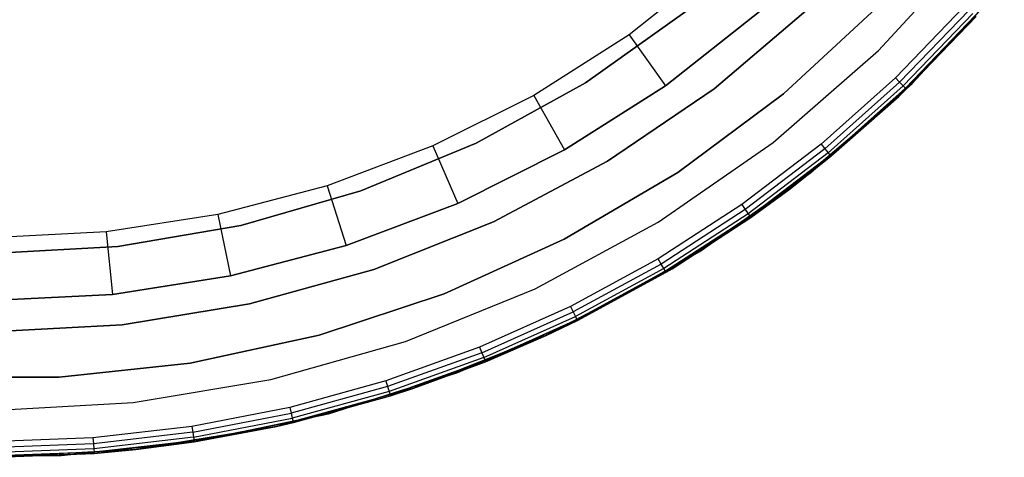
# Model space of a CAD drawing. Extents: x -4.24 to 4.16, y -4.27 to 4.13.
# Tile 3 of 8: x 0.05 to 3.19, y -4.27 to -2.88. Entities that reach past the tile are written whole.
import ezdxf

# ---------------------------------------------------------------- set-up
doc = ezdxf.new("R2010")
doc.units = 0
doc.header["$LTSCALE"] = 2.54
doc.layers.get('0').update_dxf_attribs({"color": 13, "linetype": 'CONTINUOUS'})

# ---------------------------------------------------------------- blocks, each defined once
blk = doc.blocks.new('Z_O_ENIE_SILBA_STL_1')
at = {"color": 0}
for p, q in [((7.0661, 1.339, -5.8), (7.3683, 1.6673, -5.8)), ((7.0661, 1.339, -0.15), (7.3683, 1.6673, -0.15)), ((7.0661, 1.339, -5.8), (7.3683, 1.6673, -5.8)), ((7.0661, 1.339, -0.15), (7.3683, 1.6673, -0.15)), ((6.5525, 1.613, -6.4995), (6.27, 1.3894, -6.4995)), ((6.5525, 1.613, -6.4995), (6.27, 1.3894, -6.4995)), ((7.4671, 1.5515, -5.8), (7.1734, 1.2342, -5.8)), ((7.1734, 1.2342, -7.1), (7.4671, 1.5515, -7.1)), ((7.4671, 1.5515, -5.8), (7.1734, 1.2342, -5.8)), ((7.1734, 1.2342, -7.1), (7.4671, 1.5515, -7.1)), ((7.4431, 1.523), (7.1303, 1.1928)), ((7.4431, 1.523), (7.1303, 1.1928)), ((6.5417, 1.2168, -6.95), (6.8553, 1.4832, -6.95)), ((6.8553, 1.4832, -6.76), (6.5417, 1.2168, -6.76)), ((6.5417, 1.2168, -6.95), (6.8553, 1.4832, -6.95)), ((6.8553, 1.4832, -6.76), (6.5417, 1.2168, -6.76)), ((6.7631, 1.2012, -7.1), (7.072, 1.4864, -7.1)), ((7.072, 1.4864, -6.95), (6.7631, 1.2012, -6.95)), ((6.7631, 1.2012, -7.1), (7.072, 1.4864, -7.1)), ((7.072, 1.4864, -6.95), (6.7631, 1.2012, -6.95)), ((7.3402, 1.4809, -5.8), (7.1197, 1.2518, -5.8)), ((7.3402, 1.4809, -5.8), (7.1197, 1.2518, -5.8)), ((6.4554, 1.4665, -6.76), (6.1307, 1.2361, -6.76)), ((6.1307, 1.2361, -5.8), (6.4554, 1.4665, -5.8)), ((6.1307, 1.2361, -5.8), (6.4554, 1.4665, -5.8)), ((6.4554, 1.4665, -6.76), (6.1307, 1.2361, -6.76)), ((6.3859, 1.2264, -6.2995), (6.6846, 1.4628, -6.2995)), ((6.6846, 1.4628, -4.6995), (6.3859, 1.2264, -4.6995)), ((6.6846, 1.4628, -4.6995), (6.3859, 1.2264, -4.6995)), ((6.3859, 1.2264, -6.2995), (6.6846, 1.4628, -6.2995)), ((7.1303, 1.1928), (7.3775, 1.4476, -5.75)), ((7.1303, 1.1928), (7.3775, 1.4476, -5.75)), ((7.3545, 1.4682, -5.7962), (7.133, 1.238, -5.7962)), ((7.3545, 1.4682, -5.7962), (7.133, 1.238, -5.7962)), ((7.3666, 1.4574, -5.7854), (7.1443, 1.2264, -5.7854)), ((7.3666, 1.4574, -5.7854), (7.1443, 1.2264, -5.7854)), ((7.3747, 1.4502, -5.7691), (7.1518, 1.2186, -5.7691)), ((7.3747, 1.4502, -5.7691), (7.1518, 1.2186, -5.7691)), ((7.1544, 1.2158, -5.75), (7.3775, 1.4476, -5.75)), ((7.1544, 1.2158, -5.75), (7.3775, 1.4476, -5.75)), ((6.27, 1.3894, -6.4995), (5.9659, 1.196, -6.4995)), ((6.27, 1.3894, -6.4995), (5.9659, 1.196, -6.4995)), ((6.27, 1.3894, -6.4995), (6.3859, 1.2264, -6.2995)), ((6.27, 1.3894, -6.4995), (6.3859, 1.2264, -6.2995)), ((6.7296, 1.046, -5.8), (7.0661, 1.339, -5.8)), ((6.7296, 1.046, -0.15), (7.0661, 1.339, -0.15)), ((6.7296, 1.046, -5.8), (7.0661, 1.339, -5.8)), ((6.7296, 1.046, -0.15), (7.0661, 1.339, -0.15)), ((7.0661, 1.339, -0.15), (7.0661, 1.339, -5.8)), ((7.0661, 1.339, -0.15), (7.0661, 1.339, -5.8)), ((6.1307, 1.2361, -6.76), (5.7823, 1.0436, -6.76)), ((5.7823, 1.0436, -5.8), (6.1307, 1.2361, -5.8)), ((5.7823, 1.0436, -5.8), (6.1307, 1.2361, -5.8)), ((6.1307, 1.2361, -6.76), (5.7823, 1.0436, -6.76)), ((6.0644, 1.0219, -6.2995), (6.3859, 1.2264, -6.2995)), ((6.3859, 1.2264, -4.6995), (6.0644, 1.0219, -4.6995)), ((6.3859, 1.2264, -4.6995), (6.0644, 1.0219, -4.6995)), ((6.0644, 1.0219, -6.2995), (6.3859, 1.2264, -6.2995)), ((6.1307, 1.2361, -6.76), (6.1307, 1.2361, -5.8)), ((6.1307, 1.2361, -6.76), (6.1307, 1.2361, -5.8)), ((6.3859, 1.2264, -6.2995), (6.3859, 1.2264, -4.6995)), ((6.3859, 1.2264, -6.2995), (6.3859, 1.2264, -4.6995)), ((7.1734, 1.2342, -5.8), (6.8486, 0.9487, -5.8)), ((6.8486, 0.9487, -7.1), (7.1734, 1.2342, -7.1)), ((7.1734, 1.2342, -5.8), (6.8486, 0.9487, -5.8)), ((6.8486, 0.9487, -7.1), (7.1734, 1.2342, -7.1)), ((7.1197, 1.2518, -5.8), (6.8824, 1.0403, -5.8)), ((7.1197, 1.2518, -5.8), (6.8824, 1.0403, -5.8)), ((6.8946, 1.0256, -5.7962), (7.133, 1.238, -5.7962)), ((6.8946, 1.0256, -5.7962), (7.133, 1.238, -5.7962)), ((6.9049, 1.013, -5.7854), (7.1443, 1.2264, -5.7854)), ((6.9049, 1.013, -5.7854), (7.1443, 1.2264, -5.7854)), ((7.1197, 1.2518, -5.8), (7.133, 1.238, -5.7962)), ((7.1197, 1.2518, -5.8), (7.133, 1.238, -5.7962)), ((7.133, 1.238, -5.7962), (7.1443, 1.2264, -5.7854)), ((7.133, 1.238, -5.7962), (7.1443, 1.2264, -5.7854)), ((7.1443, 1.2264, -5.7854), (7.1518, 1.2186, -5.7691)), ((7.1443, 1.2264, -5.7854), (7.1518, 1.2186, -5.7691)), ((7.1734, 1.2342, -5.8), (7.1734, 1.2342, -7.1)), ((7.1734, 1.2342, -5.8), (7.1734, 1.2342, -7.1)), ((5.9659, 1.196, -6.4995), (5.6436, 1.0349, -6.4995)), ((5.9659, 1.196, -6.4995), (5.6436, 1.0349, -6.4995)), ((5.9659, 1.196, -6.4995), (6.0644, 1.0219, -6.2995)), ((5.9659, 1.196, -6.4995), (6.0644, 1.0219, -6.2995)), ((6.2011, 0.9859, -6.95), (6.5417, 1.2168, -6.95)), ((6.5417, 1.2168, -6.76), (6.2011, 0.9859, -6.76)), ((6.2011, 0.9859, -6.95), (6.5417, 1.2168, -6.95)), ((6.5417, 1.2168, -6.76), (6.2011, 0.9859, -6.76)), ((6.4256, 0.9504, -7.1), (6.7631, 1.2012, -7.1)), ((6.7631, 1.2012, -6.95), (6.4256, 0.9504, -6.95)), ((6.4256, 0.9504, -7.1), (6.7631, 1.2012, -7.1)), ((6.7631, 1.2012, -6.95), (6.4256, 0.9504, -6.95)), ((6.5417, 1.2168, -6.95), (6.5417, 1.2168, -6.76)), ((6.5417, 1.2168, -6.95), (6.5417, 1.2168, -6.76)), ((6.7631, 1.2012, -7.1), (6.7631, 1.2012, -6.95)), ((6.7631, 1.2012, -7.1), (6.7631, 1.2012, -6.95)), ((6.9118, 1.0047, -5.7691), (7.1518, 1.2186, -5.7691)), ((6.9118, 1.0047, -5.7691), (7.1518, 1.2186, -5.7691)), ((7.1303, 1.1928, -5.75), (7.1518, 1.2186, -5.7691)), ((7.1303, 1.1928, -5.75), (7.1518, 1.2186, -5.7691)), ((7.1303, 1.1928), (7.1544, 1.2158, -5.75)), ((7.1303, 1.1928, -5.75), (7.1544, 1.2158, -5.75)), ((7.1303, 1.1928), (7.1544, 1.2158, -5.75)), ((7.1303, 1.1928, -5.75), (7.1544, 1.2158, -5.75)), ((7.1518, 1.2186, -5.7691), (7.1544, 1.2158, -5.75)), ((7.1518, 1.2186, -5.7691), (7.1544, 1.2158, -5.75)), ((7.1303, 1.1928), (6.7837, 0.8984)), ((7.1303, 1.1928), (6.7837, 0.8984)), ((6.9118, 1.0047, -5.7691), (7.1303, 1.1928, -5.75)), ((6.9118, 1.0047, -5.7691), (7.1303, 1.1928, -5.75)), ((6.9142, 1.0017, -5.75), (7.1303, 1.1928)), ((6.9142, 1.0017, -5.75), (7.1303, 1.1928)), ((6.9142, 1.0017, -5.75), (7.1303, 1.1928, -5.75)), ((6.9142, 1.0017, -5.75), (7.1303, 1.1928, -5.75)), ((7.1303, 1.1928, -5.75), (7.1303, 1.1928)), ((7.1303, 1.1928, -5.75), (7.1303, 1.1928)), ((5.7823, 1.0436, -6.76), (5.4145, 0.8912, -6.76)), ((5.4145, 0.8912, -5.8), (5.7823, 1.0436, -5.8)), ((5.4145, 0.8912, -5.8), (5.7823, 1.0436, -5.8)), ((5.7823, 1.0436, -6.76), (5.4145, 0.8912, -6.76)), ((5.7823, 1.0436, -6.76), (5.7823, 1.0436, -5.8)), ((5.7823, 1.0436, -6.76), (5.7823, 1.0436, -5.8)), ((6.3629, 0.7917, -5.8), (6.7296, 1.046, -5.8)), ((6.3629, 0.7917, -0.15), (6.7296, 1.046, -0.15)), ((6.3629, 0.7917, -5.8), (6.7296, 1.046, -5.8)), ((6.3629, 0.7917, -0.15), (6.7296, 1.046, -0.15)), ((6.8824, 1.0403, -5.8), (6.6296, 0.8476, -5.8)), ((6.8824, 1.0403, -5.8), (6.6296, 0.8476, -5.8)), ((6.7296, 1.046, -0.15), (6.7296, 1.046, -5.8)), ((6.7296, 1.046, -0.15), (6.7296, 1.046, -5.8)), ((6.8824, 1.0403, -5.8), (6.8946, 1.0256, -5.7962)), ((6.8824, 1.0403, -5.8), (6.8946, 1.0256, -5.7962)), ((5.6436, 1.0349, -6.4995), (5.3064, 0.9078, -6.4995)), ((5.6436, 1.0349, -6.4995), (5.3064, 0.9078, -6.4995)), ((5.6436, 1.0349, -6.4995), (5.7237, 0.8516, -6.2995)), ((5.6436, 1.0349, -6.4995), (5.7237, 0.8516, -6.2995)), ((5.7237, 0.8516, -6.2995), (6.0644, 1.0219, -6.2995)), ((6.0644, 1.0219, -4.6995), (5.7237, 0.8516, -4.6995)), ((6.0644, 1.0219, -4.6995), (5.7237, 0.8516, -4.6995)), ((5.7237, 0.8516, -6.2995), (6.0644, 1.0219, -6.2995)), ((6.0644, 1.0219, -6.2995), (6.0644, 1.0219, -4.6995)), ((6.0644, 1.0219, -6.2995), (6.0644, 1.0219, -4.6995)), ((6.8946, 1.0256, -5.7962), (6.6406, 0.8319, -5.7962)), ((6.8946, 1.0256, -5.7962), (6.6406, 0.8319, -5.7962)), ((6.9049, 1.013, -5.7854), (6.6499, 0.8187, -5.7854)), ((6.9049, 1.013, -5.7854), (6.6499, 0.8187, -5.7854)), ((6.8946, 1.0256, -5.7962), (6.9049, 1.013, -5.7854)), ((6.8946, 1.0256, -5.7962), (6.9049, 1.013, -5.7854)), ((6.9049, 1.013, -5.7854), (6.9118, 1.0047, -5.7691)), ((6.9049, 1.013, -5.7854), (6.9118, 1.0047, -5.7691)), ((5.8376, 0.7932, -6.95), (6.2011, 0.9859, -6.95)), ((6.2011, 0.9859, -6.76), (5.8376, 0.7932, -6.76)), ((5.8376, 0.7932, -6.95), (6.2011, 0.9859, -6.95)), ((6.2011, 0.9859, -6.76), (5.8376, 0.7932, -6.76)), ((6.2011, 0.9859, -6.95), (6.2011, 0.9859, -6.76)), ((6.2011, 0.9859, -6.95), (6.2011, 0.9859, -6.76)), ((6.9118, 1.0047, -5.7691), (6.6561, 0.8098, -5.7691)), ((6.9118, 1.0047, -5.7691), (6.6561, 0.8098, -5.7691)), ((6.9118, 1.0047, -5.7691), (6.7837, 0.8984, -5.75)), ((6.9118, 1.0047, -5.7691), (6.7837, 0.8984, -5.75)), ((6.7837, 0.8984), (6.9142, 1.0017, -5.75)), ((6.7837, 0.8984, -5.75), (6.9142, 1.0017, -5.75)), ((6.7837, 0.8984), (6.9142, 1.0017, -5.75)), ((6.7837, 0.8984, -5.75), (6.9142, 1.0017, -5.75)), ((6.9142, 1.0017, -5.75), (6.9118, 1.0047, -5.7691)), ((6.9142, 1.0017, -5.75), (6.9118, 1.0047, -5.7691)), ((6.0633, 0.737, -7.1), (6.4256, 0.9504, -7.1)), ((6.4256, 0.9504, -6.95), (6.0633, 0.737, -6.95)), ((6.0633, 0.737, -7.1), (6.4256, 0.9504, -7.1)), ((6.4256, 0.9504, -6.95), (6.0633, 0.737, -6.95)), ((6.4256, 0.9504, -7.1), (6.4256, 0.9504, -6.95)), ((6.4256, 0.9504, -7.1), (6.4256, 0.9504, -6.95)), ((6.8486, 0.9487, -5.8), (6.4961, 0.6981, -5.8)), ((6.4961, 0.6981, -7.1), (6.8486, 0.9487, -7.1)), ((6.8486, 0.9487, -5.8), (6.4961, 0.6981, -5.8)), ((6.4961, 0.6981, -7.1), (6.8486, 0.9487, -7.1)), ((6.8486, 0.9487, -5.8), (6.8486, 0.9487, -7.1)), ((6.8486, 0.9487, -5.8), (6.8486, 0.9487, -7.1)), ((5.3064, 0.9078, -6.4995), (4.9579, 0.816, -6.4995)), ((5.3064, 0.9078, -6.4995), (4.9579, 0.816, -6.4995)), ((5.4145, 0.8912, -6.76), (5.0319, 0.781, -6.76)), ((5.0319, 0.781, -5.8), (5.4145, 0.8912, -5.8)), ((5.0319, 0.781, -5.8), (5.4145, 0.8912, -5.8)), ((5.4145, 0.8912, -6.76), (5.0319, 0.781, -6.76)), ((5.3064, 0.9078, -6.4995), (5.3672, 0.7172, -6.2995)), ((5.3064, 0.9078, -6.4995), (5.3672, 0.7172, -6.2995)), ((5.4145, 0.8912, -6.76), (5.4145, 0.8912, -5.8)), ((5.4145, 0.8912, -6.76), (5.4145, 0.8912, -5.8)), ((6.7837, 0.8984), (6.4073, 0.6432)), ((6.7837, 0.8984), (6.4073, 0.6432)), ((6.6561, 0.8098, -5.7691), (6.7837, 0.8984, -5.75)), ((6.6561, 0.8098, -5.7691), (6.7837, 0.8984, -5.75)), ((6.6583, 0.8067, -5.75), (6.7837, 0.8984)), ((6.6583, 0.8067, -5.75), (6.7837, 0.8984)), ((6.6583, 0.8067, -5.75), (6.7837, 0.8984, -5.75)), ((6.6583, 0.8067, -5.75), (6.7837, 0.8984, -5.75)), ((6.7837, 0.8984, -5.75), (6.7837, 0.8984)), ((6.7837, 0.8984, -5.75), (6.7837, 0.8984)), ((5.3672, 0.7172, -6.2995), (5.7237, 0.8516, -6.2995)), ((5.7237, 0.8516, -4.6995), (5.3672, 0.7172, -4.6995)), ((5.7237, 0.8516, -4.6995), (5.3672, 0.7172, -4.6995)), ((5.3672, 0.7172, -6.2995), (5.7237, 0.8516, -6.2995)), ((5.7237, 0.8516, -6.2995), (5.7237, 0.8516, -4.6995)), ((5.7237, 0.8516, -6.2995), (5.7237, 0.8516, -4.6995)), ((6.6296, 0.8476, -5.8), (6.3627, 0.6748, -5.8)), ((6.6296, 0.8476, -5.8), (6.3627, 0.6748, -5.8)), ((6.6406, 0.8319, -5.7962), (6.3725, 0.6583, -5.7962)), ((6.6406, 0.8319, -5.7962), (6.3725, 0.6583, -5.7962)), ((6.6499, 0.8187, -5.7854), (6.3808, 0.6444, -5.7854)), ((6.6499, 0.8187, -5.7854), (6.3808, 0.6444, -5.7854)), ((6.6296, 0.8476, -5.8), (6.6406, 0.8319, -5.7962)), ((6.6296, 0.8476, -5.8), (6.6406, 0.8319, -5.7962)), ((6.6406, 0.8319, -5.7962), (6.6499, 0.8187, -5.7854)), ((6.6406, 0.8319, -5.7962), (6.6499, 0.8187, -5.7854)), ((6.6499, 0.8187, -5.7854), (6.6561, 0.8098, -5.7691)), ((6.6499, 0.8187, -5.7854), (6.6561, 0.8098, -5.7691)), ((4.9579, 0.816, -6.4995), (4.6019, 0.7606, -6.4995)), ((4.9579, 0.816, -6.4995), (4.6019, 0.7606, -6.4995)), ((4.9579, 0.816, -6.4995), (4.9988, 0.6202, -6.2995)), ((4.9579, 0.816, -6.4995), (4.9988, 0.6202, -6.2995)), ((5.4553, 0.6409, -6.95), (5.8376, 0.7932, -6.95)), ((5.8376, 0.7932, -6.76), (5.4553, 0.6409, -6.76)), ((5.4553, 0.6409, -6.95), (5.8376, 0.7932, -6.95)), ((5.8376, 0.7932, -6.76), (5.4553, 0.6409, -6.76)), ((5.8376, 0.7932, -6.95), (5.8376, 0.7932, -6.76)), ((5.8376, 0.7932, -6.95), (5.8376, 0.7932, -6.76)), ((5.9704, 0.5794, -5.8), (6.3629, 0.7917, -5.8)), ((5.9704, 0.5794, -0.15), (6.3629, 0.7917, -0.15)), ((5.9704, 0.5794, -5.8), (6.3629, 0.7917, -5.8)), ((5.9704, 0.5794, -0.15), (6.3629, 0.7917, -0.15)), ((6.3629, 0.7917, -0.15), (6.3629, 0.7917, -5.8)), ((6.3629, 0.7917, -0.15), (6.3629, 0.7917, -5.8)), ((6.6561, 0.8098, -5.7691), (6.3863, 0.6351, -5.7691)), ((6.6561, 0.8098, -5.7691), (6.3863, 0.6351, -5.7691)), ((6.6583, 0.8067, -5.75), (6.3863, 0.6351, -5.7691)), ((6.6583, 0.8067, -5.75), (6.3863, 0.6351, -5.7691)), ((6.4073, 0.6432), (6.6583, 0.8067, -5.75)), ((6.4073, 0.6432, -5.75), (6.6583, 0.8067, -5.75)), ((6.4073, 0.6432), (6.6583, 0.8067, -5.75)), ((6.4073, 0.6432, -5.75), (6.6583, 0.8067, -5.75)), ((6.6583, 0.8067, -5.75), (6.6561, 0.8098, -5.7691)), ((6.6583, 0.8067, -5.75), (6.6561, 0.8098, -5.7691)), ((4.6019, 0.7606, -6.4995), (4.242, 0.742, -6.4995)), ((4.6019, 0.7606, -6.4995), (4.242, 0.742, -6.4995)), ((4.6019, 0.7606, -6.4995), (4.6224, 0.5616, -6.2995)), ((4.6019, 0.7606, -6.4995), (4.6224, 0.5616, -6.2995)), ((5.0319, 0.781, -6.76), (4.6395, 0.7143, -6.76)), ((4.6395, 0.7143, -5.8), (5.0319, 0.781, -5.8)), ((4.6395, 0.7143, -5.8), (5.0319, 0.781, -5.8)), ((5.0319, 0.781, -6.76), (4.6395, 0.7143, -6.76)), ((5.0319, 0.781, -6.76), (5.0319, 0.781, -5.8)), ((5.0319, 0.781, -6.76), (5.0319, 0.781, -5.8)), ((5.6804, 0.5632, -7.1), (6.0633, 0.737, -7.1)), ((6.0633, 0.737, -6.95), (5.6804, 0.5632, -6.95)), ((5.6804, 0.5632, -7.1), (6.0633, 0.737, -7.1)), ((6.0633, 0.737, -6.95), (5.6804, 0.5632, -6.95)), ((6.0633, 0.737, -7.1), (6.0633, 0.737, -6.95)), ((6.0633, 0.737, -7.1), (6.0633, 0.737, -6.95)), ((4.6395, 0.7143, -6.76), (4.242, 0.692, -6.76)), ((4.242, 0.692, -5.8), (4.6395, 0.7143, -5.8)), ((4.242, 0.692, -5.8), (4.6395, 0.7143, -5.8)), ((4.6395, 0.7143, -6.76), (4.242, 0.692, -6.76)), ((4.6395, 0.7143, -6.76), (4.6395, 0.7143, -5.8)), ((4.6395, 0.7143, -6.76), (4.6395, 0.7143, -5.8)), ((4.9988, 0.6202, -6.2995), (5.3672, 0.7172, -6.2995)), ((5.3672, 0.7172, -4.6995), (4.9988, 0.6202, -4.6995)), ((5.3672, 0.7172, -4.6995), (4.9988, 0.6202, -4.6995)), ((4.9988, 0.6202, -6.2995), (5.3672, 0.7172, -6.2995)), ((5.3672, 0.7172, -6.2995), (5.3672, 0.7172, -4.6995)), ((5.3672, 0.7172, -6.2995), (5.3672, 0.7172, -4.6995)), ((6.4961, 0.6981, -5.8), (6.1198, 0.4852, -5.8)), ((6.1198, 0.4852, -7.1), (6.4961, 0.6981, -7.1)), ((6.4961, 0.6981, -5.8), (6.1198, 0.4852, -5.8)), ((6.1198, 0.4852, -7.1), (6.4961, 0.6981, -7.1)), ((6.4961, 0.6981, -5.8), (6.4961, 0.6981, -7.1)), ((6.4961, 0.6981, -5.8), (6.4961, 0.6981, -7.1)), ((6.3627, 0.6748, -5.8), (6.0834, 0.5229, -5.8)), ((6.3627, 0.6748, -5.8), (6.0834, 0.5229, -5.8)), ((6.3725, 0.6583, -5.7962), (6.3627, 0.6748, -5.8)), ((6.3725, 0.6583, -5.7962), (6.3627, 0.6748, -5.8)), ((5.0589, 0.5308, -6.95), (5.4553, 0.6409, -6.95)), ((5.4553, 0.6409, -6.76), (5.0589, 0.5308, -6.76)), ((5.0589, 0.5308, -6.95), (5.4553, 0.6409, -6.95)), ((5.4553, 0.6409, -6.76), (5.0589, 0.5308, -6.76)), ((5.4553, 0.6409, -6.95), (5.4553, 0.6409, -6.76)), ((5.4553, 0.6409, -6.95), (5.4553, 0.6409, -6.76)), ((6.4073, 0.6432), (6.0055, 0.4302)), ((6.4073, 0.6432), (6.0055, 0.4302)), ((6.3883, 0.6318, -5.75), (6.0055, 0.4302)), ((6.3883, 0.6318, -5.75), (6.0055, 0.4302)), ((6.3725, 0.6583, -5.7962), (6.0919, 0.5058, -5.7962)), ((6.3725, 0.6583, -5.7962), (6.0919, 0.5058, -5.7962)), ((6.3808, 0.6444, -5.7854), (6.0991, 0.4912, -5.7854)), ((6.3808, 0.6444, -5.7854), (6.0991, 0.4912, -5.7854)), ((6.3863, 0.6351, -5.7691), (6.1039, 0.4815, -5.7691)), ((6.3863, 0.6351, -5.7691), (6.1039, 0.4815, -5.7691)), ((6.1056, 0.4781, -5.75), (6.3883, 0.6318, -5.75)), ((6.1056, 0.4781, -5.75), (6.3883, 0.6318, -5.75)), ((6.3808, 0.6444, -5.7854), (6.3725, 0.6583, -5.7962)), ((6.3808, 0.6444, -5.7854), (6.3725, 0.6583, -5.7962)), ((6.3863, 0.6351, -5.7691), (6.3808, 0.6444, -5.7854)), ((6.3863, 0.6351, -5.7691), (6.3808, 0.6444, -5.7854)), ((6.4073, 0.6432, -5.75), (6.3863, 0.6351, -5.7691)), ((6.4073, 0.6432, -5.75), (6.3863, 0.6351, -5.7691)), ((6.3863, 0.6351, -5.7691), (6.3883, 0.6318, -5.75)), ((6.3863, 0.6351, -5.7691), (6.3883, 0.6318, -5.75)), ((6.3883, 0.6318, -5.75), (6.4073, 0.6432)), ((6.3883, 0.6318, -5.75), (6.4073, 0.6432)), ((6.3883, 0.6318, -5.75), (6.4073, 0.6432, -5.75)), ((6.3883, 0.6318, -5.75), (6.4073, 0.6432, -5.75)), ((6.4073, 0.6432, -5.75), (6.4073, 0.6432)), ((6.4073, 0.6432, -5.75), (6.4073, 0.6432)), ((4.6224, 0.5616, -6.2995), (4.9988, 0.6202, -6.2995)), ((4.9988, 0.6202, -4.6995), (4.6224, 0.5616, -4.6995)), ((4.9988, 0.6202, -4.6995), (4.6224, 0.5616, -4.6995)), ((4.6224, 0.5616, -6.2995), (4.9988, 0.6202, -6.2995)), ((4.9988, 0.6202, -6.2995), (4.9988, 0.6202, -4.6995)), ((4.9988, 0.6202, -6.2995), (4.9988, 0.6202, -4.6995)), ((5.557, 0.4114, -5.8), (5.9704, 0.5794, -5.8)), ((5.557, 0.4114, -0.15), (5.9704, 0.5794, -0.15)), ((5.557, 0.4114, -5.8), (5.9704, 0.5794, -5.8)), ((5.557, 0.4114, -0.15), (5.9704, 0.5794, -0.15)), ((5.9704, 0.5794, -0.15), (5.9704, 0.5794, -5.8)), ((5.9704, 0.5794, -0.15), (5.9704, 0.5794, -5.8)), ((4.242, 0.542, -6.2995), (4.6224, 0.5616, -6.2995)), ((4.6224, 0.5616, -4.6995), (4.242, 0.542, -4.6995)), ((4.6224, 0.5616, -4.6995), (4.242, 0.542, -4.6995)), ((4.242, 0.542, -6.2995), (4.6224, 0.5616, -6.2995)), ((4.6224, 0.5616, -6.2995), (4.6224, 0.5616, -4.6995)), ((4.6224, 0.5616, -6.2995), (4.6224, 0.5616, -4.6995)), ((5.2813, 0.4312, -7.1), (5.6804, 0.5632, -7.1)), ((5.6804, 0.5632, -6.95), (5.2813, 0.4312, -6.95)), ((5.2813, 0.4312, -7.1), (5.6804, 0.5632, -7.1)), ((5.6804, 0.5632, -6.95), (5.2813, 0.4312, -6.95)), ((5.6804, 0.5632, -7.1), (5.6804, 0.5632, -6.95)), ((5.6804, 0.5632, -7.1), (5.6804, 0.5632, -6.95)), ((4.6529, 0.4643, -6.95), (5.0589, 0.5308, -6.95)), ((5.0589, 0.5308, -6.76), (4.6529, 0.4643, -6.76)), ((4.6529, 0.4643, -6.95), (5.0589, 0.5308, -6.95)), ((5.0589, 0.5308, -6.76), (4.6529, 0.4643, -6.76)), ((5.0589, 0.5308, -6.95), (5.0589, 0.5308, -6.76)), ((5.0589, 0.5308, -6.95), (5.0589, 0.5308, -6.76)), ((6.0834, 0.5229, -5.8), (5.7933, 0.3929, -5.8)), ((6.0834, 0.5229, -5.8), (5.7933, 0.3929, -5.8)), ((5.8005, 0.3751, -5.7962), (6.0919, 0.5058, -5.7962)), ((5.8005, 0.3751, -5.7962), (6.0919, 0.5058, -5.7962)), ((6.0834, 0.5229, -5.8), (6.0919, 0.5058, -5.7962)), ((6.0834, 0.5229, -5.8), (6.0919, 0.5058, -5.7962)), ((6.0919, 0.5058, -5.7962), (6.0991, 0.4912, -5.7854)), ((6.0919, 0.5058, -5.7962), (6.0991, 0.4912, -5.7854)), ((6.1198, 0.4852, -5.8), (5.7236, 0.312, -5.8)), ((5.7236, 0.312, -7.1), (6.1198, 0.4852, -7.1)), ((6.1198, 0.4852, -5.8), (5.7236, 0.312, -5.8)), ((5.7236, 0.312, -7.1), (6.1198, 0.4852, -7.1)), ((5.8066, 0.3601, -5.7854), (6.0991, 0.4912, -5.7854)), ((5.8066, 0.3601, -5.7854), (6.0991, 0.4912, -5.7854)), ((5.8106, 0.35, -5.7691), (6.1039, 0.4815, -5.7691)), ((5.8106, 0.35, -5.7691), (6.1039, 0.4815, -5.7691)), ((6.0055, 0.4302, -5.75), (6.1039, 0.4815, -5.7691)), ((6.0055, 0.4302, -5.75), (6.1039, 0.4815, -5.7691)), ((6.0055, 0.4302, -5.75), (6.1056, 0.4781, -5.75)), ((6.1056, 0.4781, -5.75), (6.0055, 0.4302)), ((6.1056, 0.4781, -5.75), (6.0055, 0.4302)), ((6.0055, 0.4302, -5.75), (6.1056, 0.4781, -5.75)), ((6.0991, 0.4912, -5.7854), (6.1039, 0.4815, -5.7691)), ((6.0991, 0.4912, -5.7854), (6.1039, 0.4815, -5.7691)), ((6.1039, 0.4815, -5.7691), (6.1056, 0.4781, -5.75)), ((6.1039, 0.4815, -5.7691), (6.1056, 0.4781, -5.75)), ((6.1198, 0.4852, -5.8), (6.1198, 0.4852, -7.1)), ((6.1198, 0.4852, -5.8), (6.1198, 0.4852, -7.1)), ((4.242, 0.442, -6.95), (4.6529, 0.4643, -6.95)), ((4.6529, 0.4643, -6.76), (4.242, 0.442, -6.76)), ((4.242, 0.442, -6.95), (4.6529, 0.4643, -6.95)), ((4.6529, 0.4643, -6.76), (4.242, 0.442, -6.76)), ((4.6529, 0.4643, -6.95), (4.6529, 0.4643, -6.76)), ((4.6529, 0.4643, -6.95), (4.6529, 0.4643, -6.76)), ((4.8703, 0.3423, -7.1), (5.2813, 0.4312, -7.1)), ((5.2813, 0.4312, -6.95), (4.8703, 0.3423, -6.95)), ((4.8703, 0.3423, -7.1), (5.2813, 0.4312, -7.1)), ((5.2813, 0.4312, -6.95), (4.8703, 0.3423, -6.95)), ((5.1277, 0.29, -5.8), (5.557, 0.4114, -5.8)), ((5.1277, 0.29, -0.15), (5.557, 0.4114, -0.15)), ((5.1277, 0.29, -5.8), (5.557, 0.4114, -5.8)), ((5.1277, 0.29, -0.15), (5.557, 0.4114, -0.15)), ((5.2813, 0.4312, -7.1), (5.2813, 0.4312, -6.95)), ((5.2813, 0.4312, -7.1), (5.2813, 0.4312, -6.95)), ((5.557, 0.4114, -0.15), (5.557, 0.4114, -5.8)), ((5.557, 0.4114, -0.15), (5.557, 0.4114, -5.8)), ((6.0055, 0.4302), (5.5831, 0.2619)), ((6.0055, 0.4302), (5.5831, 0.2619)), ((5.8106, 0.35, -5.7691), (6.0055, 0.4302, -5.75)), ((5.8106, 0.35, -5.7691), (6.0055, 0.4302, -5.75)), ((6.0055, 0.4302), (5.812, 0.3465, -5.75)), ((5.812, 0.3465, -5.75), (6.0055, 0.4302, -5.75)), ((6.0055, 0.4302), (5.812, 0.3465, -5.75)), ((5.812, 0.3465, -5.75), (6.0055, 0.4302, -5.75)), ((6.0055, 0.4302), (6.0055, 0.4302, -5.75)), ((6.0055, 0.4302), (6.0055, 0.4302, -5.75)), ((5.7933, 0.3929, -5.8), (5.4941, 0.2854, -5.8)), ((5.7933, 0.3929, -5.8), (5.4941, 0.2854, -5.8)), ((5.7933, 0.3929, -5.8), (5.8005, 0.3751, -5.7962)), ((5.7933, 0.3929, -5.8), (5.8005, 0.3751, -5.7962)), ((5.8005, 0.3751, -5.7962), (5.4999, 0.2672, -5.7962)), ((5.8005, 0.3751, -5.7962), (5.4999, 0.2672, -5.7962)), ((5.8066, 0.3601, -5.7854), (5.5048, 0.2517, -5.7854)), ((5.8066, 0.3601, -5.7854), (5.5048, 0.2517, -5.7854)), ((5.8106, 0.35, -5.7691), (5.5081, 0.2414, -5.7691)), ((5.8106, 0.35, -5.7691), (5.5081, 0.2414, -5.7691)), ((5.8106, 0.35, -5.7691), (5.5831, 0.2619, -5.75)), ((5.8106, 0.35, -5.7691), (5.5831, 0.2619, -5.75)), ((5.5831, 0.2619), (5.812, 0.3465, -5.75)), ((5.5831, 0.2619), (5.812, 0.3465, -5.75)), ((5.5831, 0.2619, -5.75), (5.812, 0.3465, -5.75)), ((5.5831, 0.2619, -5.75), (5.812, 0.3465, -5.75)), ((5.8005, 0.3751, -5.7962), (5.8066, 0.3601, -5.7854)), ((5.8005, 0.3751, -5.7962), (5.8066, 0.3601, -5.7854)), ((5.8066, 0.3601, -5.7854), (5.8106, 0.35, -5.7691)), ((5.8066, 0.3601, -5.7854), (5.8106, 0.35, -5.7691)), ((5.812, 0.3465, -5.75), (5.8106, 0.35, -5.7691)), ((5.812, 0.3465, -5.75), (5.8106, 0.35, -5.7691)), ((4.4522, 0.2976, -7.1), (4.8703, 0.3423, -7.1)), ((4.8703, 0.3423, -6.95), (4.4522, 0.2976, -6.95)), ((4.4522, 0.2976, -7.1), (4.8703, 0.3423, -7.1)), ((4.8703, 0.3423, -6.95), (4.4522, 0.2976, -6.95)), ((4.8703, 0.3423, -7.1), (4.8703, 0.3423, -6.95)), ((4.8703, 0.3423, -7.1), (4.8703, 0.3423, -6.95)), ((4.0318, 0.2976, -7.1), (4.4522, 0.2976, -7.1)), ((4.4522, 0.2976, -6.95), (4.0318, 0.2976, -6.95)), ((4.0318, 0.2976, -7.1), (4.4522, 0.2976, -7.1)), ((4.4522, 0.2976, -6.95), (4.0318, 0.2976, -6.95)), ((4.4522, 0.2976, -7.1), (4.4522, 0.2976, -6.95)), ((4.4522, 0.2976, -7.1), (4.4522, 0.2976, -6.95)), ((4.6875, 0.2166, -5.8), (5.1277, 0.29, -5.8)), ((4.6875, 0.2166, -0.15), (5.1277, 0.29, -0.15)), ((4.6875, 0.2166, -5.8), (5.1277, 0.29, -5.8)), ((4.6875, 0.2166, -0.15), (5.1277, 0.29, -0.15)), ((5.1277, 0.29, -0.15), (5.1277, 0.29, -5.8)), ((5.1277, 0.29, -0.15), (5.1277, 0.29, -5.8)), ((5.4941, 0.2854, -5.8), (5.1876, 0.2012, -5.8)), ((5.4941, 0.2854, -5.8), (5.1876, 0.2012, -5.8)), ((5.7236, 0.312, -5.8), (5.3116, 0.1805, -5.8)), ((5.3116, 0.1805, -7.1), (5.7236, 0.312, -7.1)), ((5.7236, 0.312, -5.8), (5.3116, 0.1805, -5.8)), ((5.3116, 0.1805, -7.1), (5.7236, 0.312, -7.1)), ((5.4941, 0.2854, -5.8), (5.4999, 0.2672, -5.7962)), ((5.4941, 0.2854, -5.8), (5.4999, 0.2672, -5.7962)), ((5.7236, 0.312, -5.8), (5.7236, 0.312, -7.1)), ((5.7236, 0.312, -5.8), (5.7236, 0.312, -7.1)), ((5.5831, 0.2619), (5.1449, 0.1402)), ((5.5831, 0.2619), (5.1449, 0.1402)), ((5.4999, 0.2672, -5.7962), (5.192, 0.1825, -5.7962)), ((5.4999, 0.2672, -5.7962), (5.192, 0.1825, -5.7962)), ((5.5048, 0.2517, -5.7854), (5.1956, 0.1667, -5.7854)), ((5.5048, 0.2517, -5.7854), (5.1956, 0.1667, -5.7854)), ((5.4999, 0.2672, -5.7962), (5.5048, 0.2517, -5.7854)), ((5.4999, 0.2672, -5.7962), (5.5048, 0.2517, -5.7854)), ((5.5048, 0.2517, -5.7854), (5.5081, 0.2414, -5.7691)), ((5.5048, 0.2517, -5.7854), (5.5081, 0.2414, -5.7691)), ((5.5081, 0.2414, -5.7691), (5.5831, 0.2619, -5.75)), ((5.5081, 0.2414, -5.7691), (5.5831, 0.2619, -5.75)), ((5.5831, 0.2619), (5.5092, 0.2377, -5.75)), ((5.5092, 0.2377, -5.75), (5.5831, 0.2619, -5.75)), ((5.5831, 0.2619), (5.5092, 0.2377, -5.75)), ((5.5092, 0.2377, -5.75), (5.5831, 0.2619, -5.75)), ((5.5831, 0.2619), (5.5831, 0.2619, -5.75)), ((5.5831, 0.2619), (5.5831, 0.2619, -5.75)), ((5.1449, 0.1402), (5.5092, 0.2377, -5.75)), ((5.1449, 0.1402), (5.5092, 0.2377, -5.75)), ((5.5081, 0.2414, -5.7691), (5.1981, 0.1562, -5.7691)), ((5.5081, 0.2414, -5.7691), (5.1981, 0.1562, -5.7691)), ((5.199, 0.1525, -5.75), (5.5092, 0.2377, -5.75)), ((5.199, 0.1525, -5.75), (5.5092, 0.2377, -5.75)), ((5.5092, 0.2377, -5.75), (5.5081, 0.2414, -5.7691)), ((5.5092, 0.2377, -5.75), (5.5081, 0.2414, -5.7691)), ((4.242, 0.192, -5.8), (4.6875, 0.2166, -5.8)), ((4.242, 0.192, -0.15), (4.6875, 0.2166, -0.15)), ((4.242, 0.192, -5.8), (4.6875, 0.2166, -5.8)), ((4.242, 0.192, -0.15), (4.6875, 0.2166, -0.15)), ((4.6875, 0.2166, -0.15), (4.6875, 0.2166, -5.8)), ((4.6875, 0.2166, -0.15), (4.6875, 0.2166, -5.8)), ((5.1876, 0.2012, -5.8), (4.8755, 0.1406, -5.8)), ((5.1876, 0.2012, -5.8), (4.8755, 0.1406, -5.8)), ((5.1876, 0.2012, -5.8), (5.192, 0.1825, -5.7962)), ((5.1876, 0.2012, -5.8), (5.192, 0.1825, -5.7962)), ((4.8784, 0.1217, -5.7962), (5.192, 0.1825, -5.7962)), ((4.8784, 0.1217, -5.7962), (5.192, 0.1825, -5.7962)), ((4.8809, 0.1057, -5.7854), (5.1956, 0.1667, -5.7854)), ((4.8809, 0.1057, -5.7854), (5.1956, 0.1667, -5.7854)), ((5.3116, 0.1805, -5.8), (4.8883, 0.092, -5.8)), ((4.8883, 0.092, -7.1), (5.3116, 0.1805, -7.1)), ((5.3116, 0.1805, -5.8), (4.8883, 0.092, -5.8)), ((4.8883, 0.092, -7.1), (5.3116, 0.1805, -7.1)), ((5.192, 0.1825, -5.7962), (5.1956, 0.1667, -5.7854)), ((5.192, 0.1825, -5.7962), (5.1956, 0.1667, -5.7854)), ((5.1956, 0.1667, -5.7854), (5.1981, 0.1562, -5.7691)), ((5.1956, 0.1667, -5.7854), (5.1981, 0.1562, -5.7691)), ((5.3116, 0.1805, -5.8), (5.3116, 0.1805, -7.1)), ((5.3116, 0.1805, -5.8), (5.3116, 0.1805, -7.1)), ((4.8755, 0.1406, -5.8), (4.5597, 0.1042, -5.8)), ((4.8755, 0.1406, -5.8), (4.5597, 0.1042, -5.8)), ((5.1449, 0.1402), (4.6961, 0.0666)), ((5.1449, 0.1402), (4.6961, 0.0666)), ((4.8755, 0.1406, -5.8), (4.8784, 0.1217, -5.7962)), ((4.8755, 0.1406, -5.8), (4.8784, 0.1217, -5.7962)), ((4.8825, 0.095, -5.7691), (5.1981, 0.1562, -5.7691)), ((4.8825, 0.095, -5.7691), (5.1981, 0.1562, -5.7691)), ((4.8825, 0.095, -5.7691), (5.1449, 0.1402, -5.75)), ((4.8825, 0.095, -5.7691), (5.1449, 0.1402, -5.75)), ((4.8831, 0.0912, -5.75), (5.1449, 0.1402)), ((4.8831, 0.0912, -5.75), (5.1449, 0.1402)), ((4.8831, 0.0912, -5.75), (5.1449, 0.1402, -5.75)), ((4.8831, 0.0912, -5.75), (5.1449, 0.1402, -5.75)), ((5.1449, 0.1402, -5.75), (5.1981, 0.1562, -5.7691)), ((5.1449, 0.1402, -5.75), (5.1981, 0.1562, -5.7691)), ((5.1449, 0.1402), (5.199, 0.1525, -5.75)), ((5.1449, 0.1402, -5.75), (5.199, 0.1525, -5.75)), ((5.1449, 0.1402), (5.199, 0.1525, -5.75)), ((5.1449, 0.1402, -5.75), (5.199, 0.1525, -5.75)), ((5.1449, 0.1402, -5.75), (5.1449, 0.1402)), ((5.1449, 0.1402, -5.75), (5.1449, 0.1402)), ((5.1981, 0.1562, -5.7691), (5.199, 0.1525, -5.75)), ((5.1981, 0.1562, -5.7691), (5.199, 0.1525, -5.75)), ((4.5597, 0.1042, -5.8), (4.242, 0.092, -5.8)), ((4.5597, 0.1042, -5.8), (4.242, 0.092, -5.8)), ((4.5597, 0.1042, -5.8), (4.5611, 0.0851, -5.7962)), ((4.5597, 0.1042, -5.8), (4.5611, 0.0851, -5.7962)), ((4.8784, 0.1217, -5.7962), (4.5611, 0.0851, -5.7962)), ((4.8784, 0.1217, -5.7962), (4.5611, 0.0851, -5.7962)), ((4.8809, 0.1057, -5.7854), (4.5624, 0.0689, -5.7854)), ((4.8809, 0.1057, -5.7854), (4.5624, 0.0689, -5.7854)), ((4.8825, 0.095, -5.7691), (4.5632, 0.0581, -5.7691)), ((4.8825, 0.095, -5.7691), (4.5632, 0.0581, -5.7691)), ((4.8825, 0.095, -5.7691), (4.6961, 0.0666, -5.75)), ((4.8825, 0.095, -5.7691), (4.6961, 0.0666, -5.75)), ((4.8784, 0.1217, -5.7962), (4.8809, 0.1057, -5.7854)), ((4.8784, 0.1217, -5.7962), (4.8809, 0.1057, -5.7854)), ((4.8809, 0.1057, -5.7854), (4.8825, 0.095, -5.7691)), ((4.8809, 0.1057, -5.7854), (4.8825, 0.095, -5.7691)), ((4.8831, 0.0912, -5.75), (4.8825, 0.095, -5.7691)), ((4.8831, 0.0912, -5.75), (4.8825, 0.095, -5.7691)), ((4.5611, 0.0851, -5.7962), (4.242, 0.0729, -5.7962)), ((4.5611, 0.0851, -5.7962), (4.242, 0.0729, -5.7962)), ((4.5624, 0.0689, -5.7854), (4.242, 0.0566, -5.7854)), ((4.5624, 0.0689, -5.7854), (4.242, 0.0566, -5.7854)), ((4.6961, 0.0666), (4.242, 0.042)), ((4.6961, 0.0666), (4.242, 0.042)), ((4.8883, 0.092, -5.8), (4.4582, 0.0476, -5.8)), ((4.4582, 0.0476, -7.1), (4.8883, 0.092, -7.1)), ((4.8883, 0.092, -5.8), (4.4582, 0.0476, -5.8)), ((4.4582, 0.0476, -7.1), (4.8883, 0.092, -7.1)), ((4.5611, 0.0851, -5.7962), (4.5624, 0.0689, -5.7854)), ((4.5611, 0.0851, -5.7962), (4.5624, 0.0689, -5.7854)), ((4.5624, 0.0689, -5.7854), (4.5632, 0.0581, -5.7691)), ((4.5624, 0.0689, -5.7854), (4.5632, 0.0581, -5.7691)), ((4.5632, 0.0581, -5.7691), (4.6961, 0.0666, -5.75)), ((4.5632, 0.0581, -5.7691), (4.6961, 0.0666, -5.75)), ((4.5635, 0.0543, -5.75), (4.6961, 0.0666)), ((4.5635, 0.0543, -5.75), (4.6961, 0.0666)), ((4.5635, 0.0543, -5.75), (4.6961, 0.0666, -5.75)), ((4.5635, 0.0543, -5.75), (4.6961, 0.0666, -5.75)), ((4.6961, 0.0666), (4.8831, 0.0912, -5.75)), ((4.6961, 0.0666, -5.75), (4.8831, 0.0912, -5.75)), ((4.6961, 0.0666), (4.8831, 0.0912, -5.75)), ((4.6961, 0.0666, -5.75), (4.8831, 0.0912, -5.75)), ((4.6961, 0.0666, -5.75), (4.6961, 0.0666)), ((4.6961, 0.0666, -5.75), (4.6961, 0.0666)), ((4.8883, 0.092, -5.8), (4.8883, 0.092, -7.1)), ((4.8883, 0.092, -5.8), (4.8883, 0.092, -7.1)), ((4.4582, 0.0476, -5.8), (4.0258, 0.0476, -5.8)), ((4.0258, 0.0476, -7.1), (4.4582, 0.0476, -7.1)), ((4.4582, 0.0476, -5.8), (4.0258, 0.0476, -5.8)), ((4.0258, 0.0476, -7.1), (4.4582, 0.0476, -7.1)), ((4.5632, 0.0581, -5.7691), (4.242, 0.0458, -5.7691)), ((4.5632, 0.0581, -5.7691), (4.242, 0.0458, -5.7691)), ((4.242, 0.042, -5.75), (4.5635, 0.0543, -5.75)), ((4.5635, 0.0543, -5.75), (4.242, 0.042)), ((4.5635, 0.0543, -5.75), (4.242, 0.042)), ((4.242, 0.042, -5.75), (4.5635, 0.0543, -5.75)), ((4.4582, 0.0476, -5.8), (4.4582, 0.0476, -7.1)), ((4.4582, 0.0476, -5.8), (4.4582, 0.0476, -7.1)), ((4.5635, 0.0543, -5.75), (4.5632, 0.0581, -5.7691)), ((4.5635, 0.0543, -5.75), (4.5632, 0.0581, -5.7691))]:
    blk.add_line(p, q, dxfattribs=at)

msp = doc.modelspace()

# ---------------------------------------------------------------- block references
at = {"color": 0}
msp.add_blockref('Z_O_ENIE_SILBA_STL_1', (-4.2792, -4.3163, 4.6995), dxfattribs=at)

doc.saveas('drawing.dxf')
